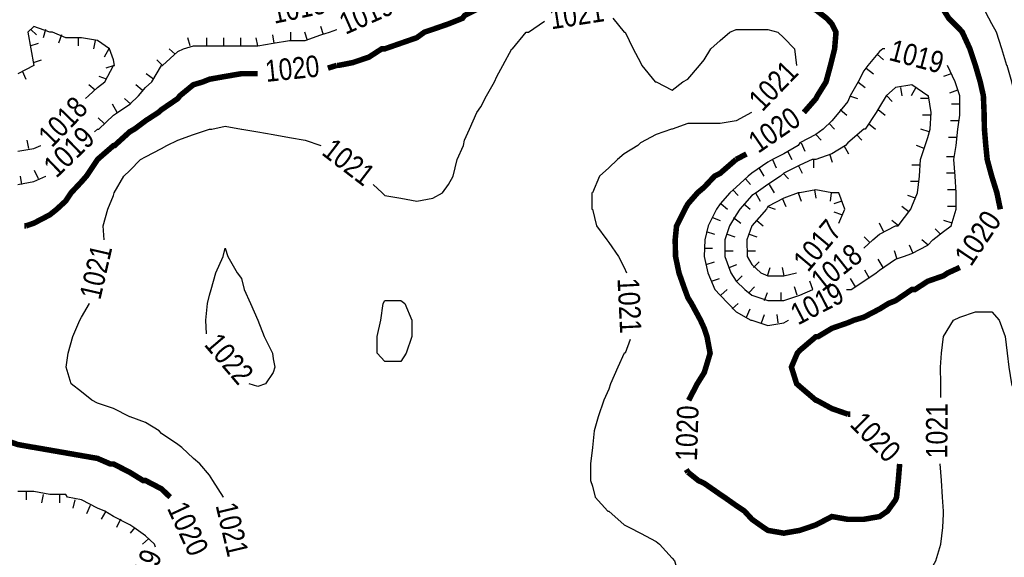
# Model space of a CAD drawing. Extents: x 628896 to 629881, y 4519192 to 4520125.
# Tile 5 of 12: x 629102 to 629280, y 4519594 to 4519691. Entities that reach past the tile are written whole.
import ezdxf
from ezdxf.enums import TextEntityAlignment as Align

# ---------------------------------------------------------------- set-up
doc = ezdxf.new("R2010")
doc.units = 0

msp = doc.modelspace()

# ---------------------------------------------------------------- linework, layer by layer
at = {"layer": 'GSLAYER', "linetype": 'CONTINUOUS', "flags": 128}
for points in [[(629282.75, 4519674.5), (629281.875, 4519677.5), (629281.25, 4519680), (629280.4375, 4519683), (629280.375, 4519683), (629279.4375, 4519686), (629278.5, 4519689), (629277.625, 4519690.5), (629277.125, 4519691.5), (629275.625, 4519694.5), (629274.75, 4519697.5), (629274.75, 4519700.5), (629275.875, 4519703), (629277.625, 4519705), (629279.4375, 4519706), (629280.4375, 4519707), (629283.375, 4519708), (629285.4375, 4519709), (629286.3125, 4519709.5), (629289.125, 4519711.5), (629289.3125, 4519712), (629291.4375, 4519715)], [(629167.5, 4519660), (629168, 4519659.5), (629170.875, 4519659), (629173.75, 4519658.5), (629176.625, 4519659), (629178.375, 4519660), (629179.5, 4519661.5), (629180.3125, 4519663), (629181.0625, 4519666), (629182.1875, 4519668.5), (629182.375, 4519669.5), (629183.25, 4519671.5), (629184.625, 4519674.5), (629185.3125, 4519675.5), (629186.375, 4519677.5), (629187.8125, 4519680), (629188.1875, 4519681), (629189.3125, 4519683), (629190.9375, 4519686), (629191.0625, 4519686), (629193.5, 4519689), (629193.9375, 4519689), (629196.8125, 4519691)], [(629196.8125, 4519691), (629196.8125, 4519691)], [(629209.1875, 4519691.5), (629211.25, 4519689), (629211.375, 4519689), (629212.875, 4519686), (629214.1875, 4519683.5), (629214.4375, 4519683), (629216.8125, 4519680), (629217, 4519680), (629219.875, 4519678.5), (629221.8125, 4519680), (629222.75, 4519680.5), (629224.8125, 4519683), (629225.6875, 4519684), (629226.875, 4519686), (629228.5625, 4519687.5), (629230.3125, 4519689), (629231.4375, 4519689.5), (629234.3125, 4519689.5), (629237.1875, 4519689.5), (629239, 4519689), (629240.0625, 4519688), (629242, 4519686), (629242.375, 4519683)], [(629114.4375, 4519677.5), (629116.0625, 4519679), (629117.375, 4519680), (629118.9375, 4519683), (629119.125, 4519683), (629118.9375, 4519684), (629118.25, 4519686), (629116.0625, 4519687.5), (629113.1875, 4519688), (629110.3125, 4519688), (629107.9375, 4519689), (629107.4375, 4519689), (629104.5625, 4519690), (629103.5, 4519689), (629104, 4519686), (629104.5625, 4519683), (629101.6875, 4519681.5)], [(629104, 4519689.5), (629105.0625, 4519688.5)], [(629106.6875, 4519689.5), (629106.25, 4519688)], [(629116.0625, 4519671.5), (629116.3125, 4519671.5), (629118.9375, 4519674), (629119.6875, 4519674.5), (629121.875, 4519676), (629123.4375, 4519677.5), (629124.75, 4519679), (629125.875, 4519680), (629127.625, 4519683), (629127.8125, 4519683), (629130.5625, 4519685.5), (629131.625, 4519686), (629133.375, 4519686.5), (629136.3125, 4519686.5), (629139.125, 4519686.5), (629142.0625, 4519686.5), (629145, 4519686.5), (629147.8125, 4519687), (629150.75, 4519687.5), (629153.5625, 4519687.5), (629156.4375, 4519688.5), (629158, 4519689), (629159.3125, 4519689.5)], [(629151, 4519687.5), (629151, 4519689)], [(629154, 4519687.5), (629153.5, 4519689)], [(629156.875, 4519688.5), (629156.4375, 4519690)], [(629159.3125, 4519689.5), (629159.3125, 4519689.5)], [(629103.875, 4519686.5), (629105.375, 4519687)], [(629109.5625, 4519688.5), (629109, 4519687)], [(629112.5625, 4519688), (629112.5625, 4519686.5)], [(629115.625, 4519687.5), (629115.3125, 4519686)], [(629132.8125, 4519686.5), (629132.375, 4519688)], [(629135.8125, 4519686.5), (629135.8125, 4519688)], [(629138.875, 4519686.5), (629138.875, 4519688)], [(629141.9375, 4519686.5), (629141.9375, 4519688)], [(629145, 4519686.5), (629144.75, 4519688)], [(629148, 4519687), (629147.75, 4519688.5)], [(629118.125, 4519686), (629117.25, 4519684.5)], [(629130.0625, 4519685), (629129, 4519686)], [(629257.9375, 4519686), (629257.375, 4519685.5), (629255.25, 4519683), (629254.5, 4519682), (629253.5, 4519680), (629252.0625, 4519677.5), (629251.625, 4519676.5), (629250, 4519674.5), (629248.75, 4519673), (629247.1875, 4519671.5), (629245.875, 4519670.5), (629242.9375, 4519669), (629242.6875, 4519668.5), (629240.0625, 4519667), (629238, 4519666), (629237.1875, 4519665.5), (629234.3125, 4519663.5), (629233.625, 4519663), (629231.4375, 4519661), (629230.3125, 4519660), (629228.5625, 4519658), (629227.875, 4519657), (629226.375, 4519654), (629225.8125, 4519651.5), (629225.6875, 4519648.5), (629226.3125, 4519645.5), (629227.625, 4519642.5), (629228.5625, 4519641.5), (629230, 4519640), (629231.4375, 4519638.5), (629234.125, 4519637), (629234.3125, 4519637), (629237.1875, 4519636), (629240.0625, 4519636.5), (629240.9375, 4519637)], [(629258.3125, 4519686), (629257.9375, 4519686)], [(629104.5, 4519683.5), (629105.9375, 4519684)], [(629127.8125, 4519683), (629126.75, 4519684)], [(629256.9375, 4519685), (629258.0625, 4519684)], [(629102.4375, 4519682), (629103.125, 4519680.5)], [(629119.0625, 4519683), (629117.5625, 4519682.5)], [(629242.375, 4519683), (629242.375, 4519683)], [(629251.625, 4519642.5), (629252.25, 4519642.5), (629254.5, 4519644), (629256.75, 4519645.5), (629257.375, 4519646), (629260.25, 4519648), (629261.6875, 4519648.5), (629263.1875, 4519649), (629266.0625, 4519650.5), (629267, 4519651.5), (629268.9375, 4519653), (629270.3125, 4519654), (629271.1875, 4519657), (629271.1875, 4519660), (629271, 4519663), (629270.8125, 4519666), (629271.1875, 4519668.5), (629271.5, 4519671.5), (629271.875, 4519674), (629271.875, 4519674.5), (629271.875, 4519677.5), (629271.875, 4519677.5), (629271, 4519680), (629269.625, 4519683)], [(629254.9375, 4519682.5), (629256.25, 4519681.5)], [(629269.625, 4519683), (629269.625, 4519683)], [(629117.6875, 4519680.5), (629116.375, 4519681)], [(629126.1875, 4519680.5), (629124.875, 4519681.5)], [(629253.4375, 4519680), (629254.75, 4519679)], [(629270.3125, 4519681.5), (629268.9375, 4519681)], [(629115.625, 4519678.5), (629114.5, 4519679.5)], [(629124.125, 4519678.5), (629123, 4519679.5)], [(629254.5, 4519650), (629256.125, 4519651.5), (629257.375, 4519652.5), (629260.25, 4519654), (629260.75, 4519654), (629263, 4519657), (629263.1875, 4519657.5), (629264.25, 4519660), (629264.5625, 4519663), (629264.75, 4519666), (629265.625, 4519668.5), (629266.0625, 4519670), (629266.5, 4519671.5), (629266.6875, 4519674.5), (629266.1875, 4519677.5), (629266.0625, 4519677.5), (629263.1875, 4519679.5), (629260.25, 4519679), (629258.5625, 4519677.5), (629257.375, 4519675.5), (629256.75, 4519674.5), (629254.75, 4519671.5), (629254.5, 4519671.5), (629251.625, 4519669), (629251.1875, 4519668.5), (629248.75, 4519667), (629245.875, 4519666), (629245.1875, 4519666), (629242.9375, 4519665), (629240.0625, 4519663.5), (629239.4375, 4519663), (629237.1875, 4519661.5), (629235.0625, 4519660), (629234.3125, 4519659.5), (629232.125, 4519657), (629231.4375, 4519656), (629230.25, 4519654), (629229.4375, 4519651.5), (629229.4375, 4519648.5), (629230.5, 4519645.5), (629231.4375, 4519644), (629233, 4519642.5), (629234.3125, 4519641.5), (629237.1875, 4519640.5), (629240.0625, 4519640.5), (629242.9375, 4519641.5), (629245.3125, 4519642.5)], [(629261.125, 4519679), (629261.375, 4519677.5)], [(629263.9375, 4519679), (629263.0625, 4519677.5)], [(629271.4375, 4519678.5), (629270, 4519678)], [(629113.875, 4519677), (629114.4375, 4519677.5)], [(629122.0625, 4519676), (629120.9375, 4519677)], [(629251.9375, 4519677.5), (629253.375, 4519677)], [(629258.6875, 4519677.5), (629259.625, 4519676.5)], [(629266.3125, 4519677), (629264.75, 4519677)], [(629119.625, 4519674.5), (629118.75, 4519676)], [(629234.25, 4519674.5), (629231.4375, 4519673)], [(629250.25, 4519675), (629251.4375, 4519674)], [(629257.125, 4519675), (629258.375, 4519674)], [(629271.875, 4519676), (629270.375, 4519676)], [(629117.25, 4519672.5), (629116.1875, 4519673.5)], [(629231.4375, 4519673), (629228.5625, 4519672.5), (629225.6875, 4519672.5), (629222.75, 4519672.5), (629219.875, 4519671.5), (629219.75, 4519671.5), (629217, 4519670.5), (629214.1875, 4519669), (629213.6875, 4519668.5), (629211.25, 4519667), (629210, 4519666), (629208.4375, 4519664.5), (629206.75, 4519663), (629205.5, 4519660), (629205.375, 4519660), (629205.375, 4519657), (629205.5, 4519657), (629206.25, 4519654), (629208.0625, 4519651.5), (629208.4375, 4519651), (629210.1875, 4519648.5), (629211.25, 4519646.5), (629211.625, 4519645.5)], [(629266.6875, 4519674), (629265.125, 4519674)], [(629271.6875, 4519673), (629270.1875, 4519673)], [(629115.5, 4519671), (629116.0625, 4519671.5)], [(629117.25, 4519651.5), (629117.0625, 4519654), (629117.9375, 4519657), (629118.9375, 4519659.5), (629119.0625, 4519660), (629120.8125, 4519663), (629121.875, 4519664), (629123.8125, 4519666), (629124.75, 4519666.5), (629127.625, 4519668), (629128.5625, 4519668.5), (629130.5625, 4519669.5), (629133.375, 4519670.5), (629136.3125, 4519671.5), (629136.6875, 4519671.5), (629139.125, 4519672), (629142.0625, 4519671.5), (629142.125, 4519671.5), (629145, 4519671), (629147.8125, 4519670.5), (629150.75, 4519670), (629153.5625, 4519669.5), (629156.4375, 4519668.5)], [(629248.25, 4519672.5), (629249.25, 4519671.5)], [(629255.375, 4519672.5), (629256.625, 4519671.5)], [(629266.3125, 4519671), (629264.8125, 4519671.5)], [(629103.625, 4519668), (629103.375, 4519669.5)], [(629245.875, 4519670.5), (629246.8125, 4519669.5)], [(629253.1875, 4519670.5), (629254.1875, 4519669.5)], [(629271.375, 4519670), (629269.8125, 4519670)], [(629101.6875, 4519667.5), (629104.5625, 4519668), (629105.8125, 4519668.5)], [(629105.8125, 4519668.5), (629105.8125, 4519668.5)], [(629156.4375, 4519668.5), (629156.4375, 4519668.5)], [(629240.75, 4519667.5), (629241.5, 4519666)], [(629243.1875, 4519669), (629243.875, 4519667.5)], [(629250.9375, 4519668.5), (629251.75, 4519667)], [(629265.4375, 4519668), (629264.0625, 4519668.5)], [(629238, 4519666), (629238.6875, 4519664.5)], [(629245.4375, 4519666), (629245.4375, 4519664.5)], [(629248.3125, 4519667), (629248.8125, 4519665.5)], [(629270.875, 4519666.5), (629269.4375, 4519666.5)], [(629105.375, 4519662.5), (629104.6875, 4519664)], [(629235.5625, 4519664.5), (629236.4375, 4519663)], [(629242.6875, 4519665), (629243.375, 4519663.5)], [(629264.625, 4519665), (629263.1875, 4519665)], [(629101.6875, 4519661.5), (629104.5625, 4519662), (629106.75, 4519663)], [(629102.375, 4519661.5), (629102.125, 4519663)], [(629106.75, 4519663), (629106.75, 4519663)], [(629233.125, 4519662.5), (629234.0625, 4519661.5)], [(629239.9375, 4519663.5), (629240.9375, 4519662.5)], [(629271, 4519663.5), (629269.4375, 4519663.5)], [(629165.875, 4519661.5), (629167.5, 4519660)], [(629230.875, 4519660.5), (629231.8125, 4519659.5)], [(629251.0625, 4519657), (629250, 4519660), (629248.75, 4519660), (629245.875, 4519660.5), (629242.9375, 4519660), (629242.6875, 4519660), (629240.0625, 4519659), (629237.1875, 4519657.5), (629236.9375, 4519657), (629234.3125, 4519654), (629233.375, 4519651.5), (629233.4375, 4519648.5), (629234.3125, 4519647), (629235.9375, 4519645.5), (629237.1875, 4519645), (629240.0625, 4519645), (629242.375, 4519645.5)], [(629237.4375, 4519661.5), (629238.3125, 4519660)], [(629245.625, 4519660.5), (629245.875, 4519659)], [(629264.4375, 4519662), (629262.9375, 4519662)], [(629271.0625, 4519660.5), (629269.625, 4519660.5)], [(629234.9375, 4519660), (629235.8125, 4519658.5)], [(629239.75, 4519659), (629240.4375, 4519657.5)], [(629242.6875, 4519660), (629243.1875, 4519658.5)], [(629248.625, 4519660), (629248.4375, 4519658.5)], [(629250.5625, 4519658.5), (629249.125, 4519658)], [(629263.875, 4519659), (629262.5, 4519659.5)], [(629228.75, 4519658), (629229.875, 4519657)], [(629232.8125, 4519658), (629234, 4519657)], [(629237.125, 4519657.5), (629238.5, 4519657)], [(629250, 4519654.5), (629251.0625, 4519657)], [(629262.6875, 4519656.5), (629261.375, 4519657.5)], [(629271.1875, 4519657.5), (629269.625, 4519657.5)], [(629227.1875, 4519655.5), (629228.5625, 4519655)], [(629231, 4519655.5), (629232.3125, 4519654.5)], [(629235.1875, 4519655), (629236.3125, 4519654)], [(629250.5625, 4519656), (629249.1875, 4519656.5)], [(629260.8125, 4519654), (629259.5625, 4519655)], [(629270.5, 4519654.5), (629269, 4519655)], [(629258.0625, 4519653), (629257.375, 4519654.5)], [(629268.375, 4519652.5), (629267.4375, 4519653.5)], [(629117.25, 4519651.5), (629117.25, 4519651.5)], [(629226.0625, 4519653), (629227.5625, 4519652.5)], [(629229.8125, 4519652.5), (629231.1875, 4519652)], [(629233.8125, 4519652.5), (629235.1875, 4519652)], [(629255.625, 4519651), (629254.5625, 4519652)], [(629266.125, 4519650.5), (629265, 4519651.5)], [(629135.625, 4519637), (629135.9375, 4519640), (629136.3125, 4519641.5), (629136.625, 4519642.5), (629137.4375, 4519645.5), (629138.75, 4519648.5), (629139.125, 4519650), (629139.625, 4519648.5), (629141.3125, 4519645.5), (629142.0625, 4519644.5), (629142.5625, 4519642.5), (629143.6875, 4519640), (629145, 4519637), (629145, 4519637), (629146.1875, 4519634), (629147.6875, 4519631), (629147.8125, 4519630), (629148.125, 4519628.5), (629147.8125, 4519627.5), (629146.4375, 4519625.5), (629145, 4519625), (629143.4375, 4519625.5)], [(629225.6875, 4519650), (629227.1875, 4519650)], [(629254.5, 4519650), (629254.5, 4519650)], [(629263.4375, 4519649), (629262.75, 4519650.5)], [(629229.4375, 4519649.5), (629230.9375, 4519649.5)], [(629233.4375, 4519649.5), (629234.9375, 4519649.5)], [(629258, 4519646.5), (629257.125, 4519648)], [(629260.5625, 4519648), (629260.0625, 4519649.5)], [(629226.0625, 4519647), (629227.5625, 4519647.5)], [(629230.1875, 4519646.5), (629231.5625, 4519647)], [(629234.5625, 4519646.5), (629235.625, 4519647.5)], [(629237.125, 4519645), (629237.625, 4519646.5)], [(629240.125, 4519645), (629239.8125, 4519646.5)], [(629211.625, 4519645.5), (629211.625, 4519645.5)], [(629227, 4519644), (629228.4375, 4519644.5)], [(629231.5625, 4519644), (629232.5625, 4519645)], [(629242.375, 4519645.5), (629242.375, 4519645.5)], [(629253, 4519643), (629252.125, 4519644.5)], [(629255.5625, 4519644.5), (629254.6875, 4519646)], [(629228.6875, 4519641.5), (629229.8125, 4519642.5)], [(629233.8125, 4519642), (629234.75, 4519643)], [(629242.5, 4519641.5), (629242, 4519643)], [(629245.3125, 4519642.5), (629244.75, 4519644)], [(629245.3125, 4519642.5), (629245.3125, 4519642.5)], [(629251.375, 4519642.5), (629251.625, 4519642.5)], [(629236.5625, 4519640.5), (629237.125, 4519642)], [(629239.5625, 4519640.5), (629239.5625, 4519642)], [(629138.8125, 4519605), (629136.875, 4519608), (629136.3125, 4519609), (629134.5625, 4519611), (629133.375, 4519612), (629131.3125, 4519614), (629130.5625, 4519614.5), (629127.625, 4519616.5), (629127.1875, 4519617), (629124.75, 4519618.5), (629121.9375, 4519619.5), (629121.875, 4519619.5), (629118.9375, 4519621), (629116.0625, 4519622), (629115.0625, 4519622.5), (629113.1875, 4519624), (629111.3125, 4519625.5), (629110.375, 4519628.5), (629110.75, 4519631), (629111.625, 4519634), (629112.875, 4519637), (629113.1875, 4519637.5), (629114.625, 4519640)], [(629114.625, 4519640), (629114.625, 4519640)], [(629166.5625, 4519634), (629167.25, 4519637), (629167.6875, 4519640), (629168, 4519640.5), (629170.875, 4519640.5), (629171.5625, 4519640), (629172.875, 4519637), (629172.875, 4519634), (629171.8125, 4519631), (629170.875, 4519629.5), (629168, 4519629.5), (629166.5625, 4519631)], [(629230.75, 4519639), (629231.8125, 4519640)], [(629233.3125, 4519637.5), (629234, 4519639)], [(629236.0625, 4519636.5), (629236.5625, 4519638)], [(629239.0625, 4519636.5), (629238.875, 4519638)], [(629268.4375, 4519625.5), (629268.375, 4519628.5), (629268.5625, 4519631), (629268.9375, 4519634), (629268.9375, 4519634), (629270.75, 4519637), (629271.875, 4519637.5), (629274.6875, 4519638.5), (629277.625, 4519638.5), (629279, 4519637), (629280.0625, 4519634), (629280.4375, 4519631), (629280.75, 4519628.5), (629281.1875, 4519625.5), (629282.3125, 4519622.5), (629283.375, 4519620), (629283.5, 4519619.5), (629284.5625, 4519617), (629285.4375, 4519614), (629285.875, 4519611)], [(629135.75, 4519634.5), (629135.625, 4519637)], [(629240.9375, 4519637), (629240.9375, 4519637)], [(629166.5625, 4519631), (629166.5625, 4519634)], [(629212.3125, 4519633.5), (629211.375, 4519631)], [(629211.375, 4519631), (629211.25, 4519631), (629210.0625, 4519628.5), (629208.75, 4519625.5), (629208.4375, 4519624.5), (629207.5625, 4519622.5), (629206.5, 4519619.5), (629205.8125, 4519617), (629205.5, 4519614), (629205.5, 4519614), (629205.125, 4519611), (629205.125, 4519608), (629205.5, 4519607), (629206, 4519605), (629208.25, 4519602.5), (629208.4375, 4519602.5), (629211.25, 4519600), (629212.1875, 4519599.5), (629214.1875, 4519598.5), (629217, 4519597), (629217.625, 4519596.5), (629219.875, 4519594), (629220.3125, 4519593.5), (629221.125, 4519591)], [(629143.4375, 4519625.5), (629143.4375, 4519625.5)], [(629268.4375, 4519623), (629268.4375, 4519625.5)], [(629240.0625, 4519580), (629242.9375, 4519581), (629245.3125, 4519582), (629245.875, 4519582.5), (629248.75, 4519583.5), (629251.625, 4519582.5), (629253.3125, 4519582), (629254.5, 4519582), (629255.75, 4519582), (629257.375, 4519582.5), (629260.25, 4519584), (629261.5, 4519585), (629263.1875, 4519586.5), (629264.375, 4519588), (629266, 4519591), (629266.0625, 4519591), (629267.5625, 4519593.5), (629268.4375, 4519596.5), (629268.8125, 4519599.5), (629268.9375, 4519602), (629268.9375, 4519602.5), (629268.75, 4519605), (629268.5625, 4519608), (629268.3125, 4519611)], [(629268.3125, 4519611), (629268.3125, 4519611)], [(629126.375, 4519596.5), (629124.75, 4519598), (629122.625, 4519599.5), (629121.875, 4519600), (629118.9375, 4519601.5), (629117.375, 4519602.5), (629116.0625, 4519603), (629113.1875, 4519604.5), (629110.625, 4519605), (629110.3125, 4519605.5), (629107.4375, 4519605.5), (629104.5625, 4519606), (629101.6875, 4519606)], [(629103.1875, 4519606), (629103.1875, 4519604.5)], [(629106.25, 4519605.5), (629105.9375, 4519604)], [(629109.1875, 4519605.5), (629109.1875, 4519604)], [(629111.9375, 4519604.5), (629111.625, 4519603)], [(629114.75, 4519603.5), (629114.0625, 4519602)], [(629138.8125, 4519605), (629138.8125, 4519605)], [(629117.5625, 4519602.5), (629116.75, 4519601)], [(629120.1875, 4519601), (629119.5, 4519599.5)], [(629122.8125, 4519599.5), (629121.9375, 4519598.5)], [(629125.25, 4519597.5), (629124.1875, 4519596.5)], [(629126.5625, 4519596), (629126.375, 4519596.5)]]:
    msp.add_lwpolyline(points, dxfattribs=at)
at = {"layer": 'GSLAYER', "linetype": 'CONTINUOUS', "const_width": 1, "flags": 128}
for points in [[(629279.1875, 4519657), (629278.5625, 4519660), (629277.625, 4519663), (629277.625, 4519663), (629276.8125, 4519666), (629276.5625, 4519668.5), (629276.3125, 4519671.5), (629276.25, 4519674.5), (629276.125, 4519677.5), (629275.5625, 4519680), (629274.6875, 4519683), (629273.6875, 4519686), (629272.3125, 4519689), (629271.875, 4519689.5), (629269.875, 4519691.5), (629268.9375, 4519693), (629267.6875, 4519694.5), (629266.6875, 4519697.5), (629266.5, 4519700.5), (629267.25, 4519703), (629268.0625, 4519706)], [(629159.3125, 4519683), (629159.625, 4519683), (629162.1875, 4519683.5), (629165.125, 4519684.5), (629167.4375, 4519686), (629168, 4519686), (629170.875, 4519687), (629173.75, 4519688), (629175.125, 4519689), (629176.625, 4519689.5), (629179.5, 4519690.5), (629182, 4519691.5), (629182.375, 4519692), (629185.3125, 4519693.5), (629187.75, 4519694.5), (629188.1875, 4519695), (629191.0625, 4519695.5), (629193.9375, 4519696.5), (629196.8125, 4519697), (629197.75, 4519697.5), (629199.75, 4519698), (629202.5625, 4519698.5), (629205.5, 4519699)], [(629218.5, 4519694.5), (629219.875, 4519694), (629222.75, 4519694), (629224.75, 4519694.5), (629225.6875, 4519694.5), (629228.5625, 4519695.5), (629231.4375, 4519695.5), (629234.3125, 4519695.5), (629237.1875, 4519695.5), (629240.0625, 4519695), (629240.9375, 4519694.5), (629242.9375, 4519694), (629245.875, 4519693), (629247.8125, 4519691.5), (629248.75, 4519690.5), (629249.5, 4519689), (629249.25, 4519686), (629248.75, 4519684), (629248.5, 4519683), (629247.6875, 4519680), (629246.125, 4519677.5), (629245.875, 4519677), (629243.6875, 4519674.5)], [(629157.6875, 4519682.5), (629159.3125, 4519683)], [(629103.125, 4519654), (629104.5625, 4519654.5), (629107.4375, 4519656), (629108.6875, 4519657), (629110.3125, 4519658.5), (629111.3125, 4519660), (629113.1875, 4519662), (629114.0625, 4519663), (629116.0625, 4519666), (629118.9375, 4519668.5), (629119.125, 4519668.5), (629121.875, 4519671), (629122.75, 4519671.5), (629124.75, 4519673), (629127.0625, 4519674.5), (629127.625, 4519675), (629130.5625, 4519677), (629130.9375, 4519677.5), (629133.375, 4519679.5), (629135.0625, 4519680), (629136.3125, 4519680.5), (629139.125, 4519681), (629142.0625, 4519681.5), (629145, 4519681.5)], [(629145, 4519681.5), (629145, 4519681.5)], [(629243.6875, 4519674.5), (629243.6875, 4519674.5)], [(629233.3125, 4519667), (629231.4375, 4519666)], [(629231.4375, 4519666), (629228.5625, 4519663.5), (629227.5625, 4519663), (629225.6875, 4519661), (629224.5, 4519660), (629222.75, 4519658), (629222.1875, 4519657), (629220.6875, 4519654), (629220.4375, 4519651.5), (629220.5, 4519648.5), (629221.125, 4519645.5), (629222.1875, 4519642.5), (629222.75, 4519641), (629223.375, 4519640), (629225, 4519637), (629225.6875, 4519635.5), (629226.1875, 4519634), (629226.75, 4519631), (629226, 4519628.5), (629225.6875, 4519627.5), (629224.4375, 4519625.5), (629222.875, 4519622.5)], [(629279.1875, 4519657), (629279.1875, 4519657)], [(629102.8125, 4519654), (629103.125, 4519654)], [(629251.625, 4519620), (629248.75, 4519621), (629246, 4519622.5), (629245.875, 4519622.5), (629242.9375, 4519625), (629242.375, 4519625.5), (629241.4375, 4519628.5), (629242.5, 4519631), (629242.9375, 4519631.5), (629245.875, 4519634), (629246.25, 4519634), (629248.75, 4519635.5), (629251.625, 4519636.5), (629252.8125, 4519637), (629254.5, 4519637.5), (629257.375, 4519639), (629259, 4519640), (629260.25, 4519640.5), (629263.1875, 4519642.5), (629263.75, 4519642.5), (629266.0625, 4519644), (629268.9375, 4519645), (629269.6875, 4519645.5), (629271.875, 4519646.5)], [(629271.875, 4519646.5), (629271.875, 4519646.5)], [(629129.1875, 4519605), (629127.625, 4519606.5), (629124.75, 4519608), (629124.3125, 4519608), (629121.875, 4519609.5), (629118.9375, 4519611), (629118.375, 4519611), (629116.0625, 4519612), (629113.1875, 4519612.5), (629110.3125, 4519613), (629107.4375, 4519613.5), (629104.5625, 4519614), (629104.5, 4519614), (629101.6875, 4519614.5), (629098.75, 4519615.5), (629095.875, 4519616.5), (629095.3125, 4519617), (629093, 4519618.5), (629091.5625, 4519619.5), (629090.125, 4519621.5), (629088.1875, 4519622.5), (629087.3125, 4519623.5), (629085, 4519625.5)], [(629222.875, 4519622.5), (629222.875, 4519622.5)], [(629252.0625, 4519620), (629251.625, 4519620)], [(629222.4375, 4519610), (629222.75, 4519609.5)], [(629222.75, 4519609.5), (629224.625, 4519608), (629225.6875, 4519607.5), (629228.5625, 4519605.5), (629229.3125, 4519605), (629231.4375, 4519603.5), (629232.9375, 4519602.5), (629234.3125, 4519601), (629236.4375, 4519599.5), (629237.1875, 4519599), (629240.0625, 4519598.5), (629242.9375, 4519599), (629244.4375, 4519599.5), (629245.875, 4519600), (629248.75, 4519601.5), (629251.625, 4519601), (629254.5, 4519601), (629257.375, 4519601.5), (629258.8125, 4519602.5), (629260.25, 4519604.5), (629260.4375, 4519605), (629260.75, 4519608), (629261, 4519611)], [(629261, 4519611), (629261, 4519611)], [(629129.1875, 4519605), (629129.1875, 4519605)]]:
    msp.add_lwpolyline(points, dxfattribs=at)

# ---------------------------------------------------------------- texts
at = {"layer": 'GSLAYER', "color": 7}
for s, rotation, width, p, p2 in [('1018', 12.3, 0.792935, (629148, 4519690.5), (629157.5625, 4519692.5)), ('1019', 22.6, 0.804021, (629160.875, 4519688.5), (629169.9375, 4519692.5)), ('1021', 7.3, 0.80067, (629198.0625, 4519689.5), (629207.8125, 4519691)), ('1019', 345.1, 0.792416, (629258.875, 4519684), (629268.3125, 4519681.5)), ('1020', 4.5, 0.754852, (629146.5625, 4519680), (629156.3125, 4519681)), ('1021', 46.3, 0.789275, (629236.1875, 4519674.5), (629242.9375, 4519681.5)), ('1018', 46.5, 0.789275, (629107.8125, 4519668), (629114.5625, 4519675)), ('1020', 35.7, 0.747697, (629235.4375, 4519667), (629243.4375, 4519672.5)), ('1019', 42.4, 0.817967, (629108.625, 4519662.5), (629115.875, 4519669.5)), ('1021', 323.3, 0.799528, (629156.375, 4519667), (629164.1875, 4519661)), ('1017', 50, 0.795656, (629244.4375, 4519645.5), (629250.75, 4519653)), ('1020', 54.9, 0.787673, (629273.875, 4519646.5), (629279.5625, 4519655)), ('1021', 77.1, 0.791246, (629116.5625, 4519640.5), (629118.75, 4519650)), ('1018', 39.4, 0.783533, (629247, 4519642), (629254.5625, 4519648)), ('1021', 273.3, 0.812665, (629210, 4519644.5), (629210.5, 4519634.5)), ('1019', 27.6, 0.794102, (629242.625, 4519636), (629251.3125, 4519640.5)), ('1022', 310.3, 0.722143, (629135.1875, 4519632.5), (629141.5625, 4519625)), ('1020', 88, 0.770543, (629224.375, 4519611.5), (629224.6875, 4519621.5)), ('1021', 89.4, 0.811667, (629269.625, 4519612), (629269.6875, 4519622)), ('1020', 315, 0.75903, (629251.8125, 4519618), (629258.75, 4519611)), ('1020', 295.6, 0.764505, (629128.5625, 4519603), (629132.75, 4519594)), ('1021', 283.4, 0.792399, (629137.375, 4519603.5), (629139.625, 4519594)), ('1019', 68.3, 0.787513, (629124.1875, 4519585.5), (629127.8125, 4519594.5))]:
    msp.add_text(s, height=3.89682, rotation=rotation, dxfattribs=dict(at, width=width)).set_placement(p, p2, align=Align.FIT)

doc.saveas('drawing.dxf')
